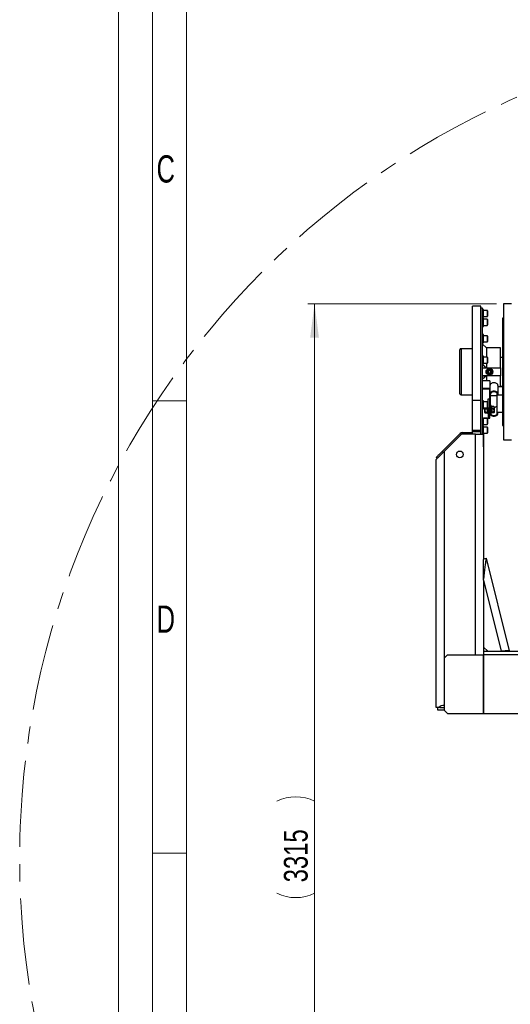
# Model space of a CAD drawing. Header units: millimetres. Extents: x 22 to 589, y 6 to 414.
# Tile 3 of 52: x 22 to 94, y 121 to 266. Entities that reach past the tile are written whole.
import ezdxf

# ---------------------------------------------------------------- set-up
doc = ezdxf.new("R2010")
doc.units = ezdxf.units.MM
doc.linetypes.add('CENTERX2', pattern=[20.32, 12.7, -2.54, 2.54, -2.54])
doc.styles.add('SLDTEXTSTYLE0', font='TXT', dxfattribs={"width": 0.7})
doc.styles.add('SLDTEXTSTYLE1', font='TXT', dxfattribs={"width": 0.75})
doc.dimstyles.new('SLDDIMSTYLE0', dxfattribs={"dimtxt": 3.5, "dimasz": 5, "dimexe": 0, "dimexo": 0.0625, "dimgap": 0.875, "dimtad": 1, "dimlfac": 20, "dimrnd": 1e-09, "dimzin": 12, "dimdsep": 46, "dimtxsty": 'SLDTEXTSTYLE1', "dimsah": 1, "dimcen": 0.09, "dimadec": 0, "dimazin": 0, "dimtfac": 1, "dimtofl": 0, "dimtmove": 0, "dimatfit": 3, "dimfxl": 0, "dimtolj": 1, "dimtzin": 12, "dimarcsym": 0})
doc.dimstyles.new('SLDDIMSTYLE3', dxfattribs={"dimtxt": 3.5, "dimasz": 5, "dimexe": 0, "dimexo": 0.0625, "dimgap": 0.875, "dimtad": 0, "dimtih": 1, "dimtoh": 1, "dimdec": 0, "dimlfac": 20, "dimrnd": 1e-09, "dimzin": 12, "dimdsep": 46, "dimtxsty": 'SLDTEXTSTYLE1', "dimsah": 1, "dimcen": 0.09, "dimadec": 0, "dimazin": 0, "dimtfac": 1, "dimtdec": 0, "dimtofl": 0, "dimtmove": 0, "dimatfit": 3, "dimfxl": 0, "dimtolj": 1, "dimtzin": 12, "dimarcsym": 0})

# ---------------------------------------------------------------- blocks, each defined once
blk = doc.blocks.new('*D11')
at = {"color": 7, "linetype": 'Continuous', "lineweight": 0}
for p, q in [((250.89, 202.65), (271.11, 214.03)), ((271.11, 214.03), (291.49, 214.03))]:
    blk.add_line(p, q, dxfattribs=at)
blk.add_solid([(250.89, 202.65), (255.56, 204.54), (254.93, 205.67)], dxfattribs=at)
at = {"color": 7, "linetype": 'Continuous', "lineweight": 0, "char_height": 3.5, "attachment_point": 1, "style": 'SLDTEXTSTYLE1'}
for s, insert in [('%%c', (274.28, 218.54)), ('4892', (279.56, 218.54))]:
    blk.add_mtext(s, dxfattribs=dict(at, insert=insert))
blk = doc.blocks.new('*D12')
at = {"color": 7, "linetype": 'Continuous', "lineweight": 0}
for p, q in [((92.09, 224.29), (64.33, 224.29)), ((65.33, 224.29), (65.33, 58.54)), ((92.04, 58.54), (64.33, 58.54))]:
    blk.add_line(p, q, dxfattribs=at)
for centre, start, end in [((62.56, 145.6), 63.4349, 116.5651), ((62.56, 143.19), 243.4349, 296.5651)]:
    blk.add_arc(centre, 6.21, start, end, dxfattribs=at)
for points in [[(65.33, 224.29), (64.68, 219.29), (65.98, 219.29)], [(65.33, 58.54), (65.98, 63.54), (64.68, 63.54)]]:
    blk.add_solid(points, dxfattribs=at)
at = {"color": 7, "linetype": 'Continuous', "lineweight": 0, "insert": (60.82, 139.22), "char_height": 3.5, "attachment_point": 1, "rotation": 90, "style": 'SLDTEXTSTYLE1'}
blk.add_mtext('3315', dxfattribs=at)

msp = doc.modelspace()

# ---------------------------------------------------------------- linework, layer by layer
at = {"color": 7, "linetype": 'Continuous', "lineweight": 15}
msp.add_line((36.5, 5.5), (36.5, 414.5), dxfattribs=at)
at = {"color": 1, "linetype": 'Continuous', "lineweight": 0}
for p, q in [((41.5, 10.5), (41.5, 409.5)), ((46.5, 15.5), (46.5, 404.5)), ((46.4831139, 210), (41.5, 210)), ((46.4831139, 143.5), (41.5, 143.5))]:
    msp.add_line(p, q, dxfattribs=at)
at = {"color": 7, "linetype": 'Continuous', "lineweight": 30}
for p, q in [((89.7942715, 223.9179764), (88.5442726, 223.9179764)), ((88.5442726, 210.0703214), (88.5442726, 223.9179764)), ((89.7942715, 210.0703214), (89.7942715, 223.9179764)), ((90.0442712, 223.6679767), (89.7942715, 223.6679767)), ((90.0442712, 205.1429782), (90.0442712, 223.6679767)), ((90.1692741, 222.2748492), (90.1692741, 223.4748457)), ((90.7092743, 223.3248446), (90.1692741, 223.3248446)), ((90.7092743, 223.3248446), (90.7092743, 222.4248503)), ((90.7692723, 223.2648466), (90.7692723, 222.4848483)), ((94.2942731, 224.292979), (93.0942707, 224.292979)), ((93.0942707, 224.292979), (93.0942707, 204.2929743)), ((90.1692741, 222.4248503), (90.7092743, 222.4248503)), ((90.1692741, 220.9683333), (90.1692741, 222.1683357)), ((90.7092743, 222.0183347), (90.1692741, 222.0183347)), ((90.7092743, 222.0183347), (90.7092743, 221.1183343)), ((90.7692723, 221.9583366), (90.7692723, 221.1783383)), ((93.0942707, 222.1679781), (92.9442756, 222.1679781)), ((92.9442756, 222.1679781), (92.9442756, 206.4179752)), ((90.1692741, 221.1183343), (90.7092743, 221.1183343)), ((90.1692741, 218.7299524), (90.1692741, 219.7542165)), ((90.7092743, 219.6042154), (90.1692741, 219.6042154)), ((90.1692741, 218.554214), (90.1692741, 218.7299524)), ((90.1692741, 218.7042151), (90.7092743, 218.7042151)), ((90.7092743, 219.6042154), (90.7092743, 218.7042151)), ((90.7692723, 219.5442174), (90.7692723, 218.7642131)), ((86.714273, 211.9418118), (86.714273, 217.5429736)), ((86.864274, 217.6929746), (86.864274, 211.8332956)), ((90.609961, 217.7929793), (90.0442712, 218.3586631)), ((92.6942758, 217.7929793), (90.609961, 217.7929793)), ((90.609961, 217.7929793), (90.609961, 216.4500151)), ((92.6942758, 214.8824666), (92.6942758, 217.7929793)), ((90.1692741, 215.4000197), (90.1692741, 216.6000162)), ((90.7092743, 216.4500151), (90.1692741, 216.4500151)), ((90.7092743, 216.4500151), (90.7092743, 215.5500148)), ((90.7692723, 216.3900171), (90.7692723, 215.6100188)), ((90.0442712, 215.3565679), (90.609961, 214.8824666)), ((90.0442712, 214.8824666), (92.6942758, 214.8824666)), ((90.0442712, 214.8824666), (90.609961, 214.8824666)), ((90.1692741, 215.5500148), (90.7092743, 215.5500148)), ((90.609961, 215.5500148), (90.609961, 214.8824666)), ((90.8133321, 214.2929767), (90.8155553, 214.2968271)), ((90.8155553, 214.2891262), (90.8133321, 214.2929767)), ((90.9265809, 214.4891296), (90.9288041, 214.4929741)), ((90.9288041, 214.4929741), (90.9332507, 214.4929741)), ((91.1552958, 214.4929741), (91.1597423, 214.4929741)), ((91.1597423, 214.4929741), (91.1619656, 214.4891296)), ((91.2729912, 214.2968271), (91.2752144, 214.2929767)), ((91.2752144, 214.2929767), (91.2729912, 214.2891262)), ((92.6942758, 214.8824666), (92.6942758, 213.7034867)), ((92.6942758, 213.7034867), (90.0442712, 213.7034867)), ((90.609961, 213.7034867), (90.0442712, 213.2293854)), ((90.0442712, 213.7034867), (90.609961, 213.7034867)), ((91.0942726, 212.9848276), (90.0442712, 212.9848276)), ((90.609961, 213.7034867), (90.609961, 212.9848276)), ((90.9288041, 214.0929792), (90.9265809, 214.0968237)), ((90.9332507, 214.0929792), (90.9288041, 214.0929792)), ((91.0942726, 212.9848276), (91.0942726, 211.8888114)), ((91.1597423, 214.0929792), (91.1552958, 214.0929792)), ((91.1619656, 214.0968237), (91.1597423, 214.0929792)), ((92.6942758, 212.0832656), (92.6942758, 213.7034867)), ((86.714273, 211.0429738), (86.714273, 211.9418118)), ((86.864274, 211.8332956), (86.864274, 210.8929787)), ((90.0442712, 211.8888114), (91.0942726, 211.8888114)), ((91.0942726, 211.7473934), (90.0442712, 211.7473934)), ((91.0942726, 211.8888114), (91.0942726, 211.7473934)), ((91.0942726, 210.3243385), (91.0942726, 211.7473934)), ((91.1192708, 211.5529392), (91.0942726, 211.5529392)), ((91.1192708, 212.260047), (91.1192708, 211.0226069)), ((92.294275, 212.260047), (92.294275, 211.0226069)), ((92.9442756, 212.0832656), (92.294275, 212.0832656)), ((89.7942715, 210.0703214), (88.5442726, 210.0703214)), ((88.5442726, 205.6679759), (88.5442726, 210.0703214)), ((89.7942715, 205.6679759), (89.7942715, 210.0703214)), ((90.1692741, 208.8317368), (90.1692741, 210.0317393)), ((90.869271, 210.3243385), (91.0942726, 210.3243385)), ((90.869271, 210.3154991), (90.869271, 210.3243385)), ((90.869271, 209.007356), (90.869271, 210.3154991)), ((91.1192708, 211.0226069), (91.1192708, 210.3154991)), ((91.1192708, 209.007356), (91.1192708, 210.3154991)), ((91.2192755, 208.9745079), (91.2192755, 211.0226069)), ((91.2192755, 210.792974), (92.1942704, 210.792974)), ((92.1942704, 208.1941817), (92.1942704, 211.0226069)), ((92.294275, 210.8458314), (92.294275, 211.0226069)), ((92.9442756, 210.8458314), (92.294275, 210.8458314)), ((90.7092743, 209.8817382), (90.1692741, 209.8817382)), ((90.1692741, 208.9817379), (90.7092743, 208.9817379)), ((90.3692715, 208.6145137), (90.3692715, 208.9817379)), ((90.3692715, 208.313993), (90.3692715, 208.6145137)), ((90.4072337, 208.8515256), (90.7313161, 208.8515256)), ((90.7092743, 209.8817382), (90.7092743, 209.7499345)), ((90.7092743, 209.7499345), (90.7092743, 208.9817379)), ((90.7692723, 209.8217342), (90.7692723, 209.7075079)), ((90.7692723, 209.7075079), (90.7692723, 209.0417359)), ((90.7692723, 209.0417359), (90.7692723, 208.3709572)), ((90.869271, 209.007356), (91.1192708, 209.007356)), ((90.869271, 208.795223), (90.869271, 209.007356)), ((91.1192708, 208.795223), (90.869271, 208.795223)), ((90.869271, 208.795223), (90.869271, 207.5931404)), ((91.1192708, 209.007356), (91.1192708, 208.795223)), ((91.2692718, 208.9745079), (91.1192708, 208.9745079)), ((91.1192708, 207.5931404), (91.1192708, 208.795223)), ((91.1192708, 208.4745083), (91.2692718, 208.4745083)), ((91.2192755, 208.1941817), (91.2192755, 208.4745083)), ((91.2692718, 208.2245086), (91.2692718, 209.2245076)), ((91.3692705, 208.2245086), (91.3692705, 209.2245076)), ((91.3692705, 209.1828678), (91.3892739, 209.1700349)), ((91.3892739, 209.1495131), (91.3692705, 209.1495131)), ((91.6813128, 209.1985379), (91.3892739, 209.1985379)), ((91.3892739, 209.1985379), (91.3892739, 209.0250288)), ((91.3892739, 209.0250288), (91.3892739, 208.8515256)), ((91.6813128, 208.8515256), (91.3892739, 208.8515256)), ((91.3892739, 208.8515256), (91.3892739, 208.6145137)), ((91.3892739, 208.6145137), (91.3892739, 208.3775018)), ((91.719275, 209.1495131), (91.7104058, 209.1648672)), ((91.719275, 209.1495131), (91.719275, 209.0250288)), ((91.719275, 209.0250288), (91.719275, 208.6145137)), ((91.719275, 208.6145137), (91.719275, 208.313993)), ((90.0442712, 207.4693952), (91.0942726, 207.4693952)), ((90.7092743, 207.467619), (90.1692741, 207.467619)), ((90.1692741, 207.4418817), (90.1692741, 207.467619)), ((90.1692741, 206.4176176), (90.1692741, 207.4418817)), ((90.3692715, 208.2995091), (90.3692715, 208.313993)), ((90.4072337, 208.3775018), (90.7313161, 208.3775018)), ((90.4072337, 208.2504843), (90.7313161, 208.2504843)), ((90.7092743, 207.467619), (90.7092743, 206.6994164)), ((90.7692723, 208.3709572), (90.7692723, 208.2245086)), ((90.7692723, 207.407615), (90.7692723, 206.741843)), ((90.869271, 207.5931404), (91.1192708, 207.5931404)), ((91.0942726, 207.4693952), (91.0942726, 207.5931404)), ((91.3692705, 208.2995091), (91.3892739, 208.2995091)), ((91.6813128, 208.3775018), (91.3892739, 208.3775018)), ((91.3892739, 208.3775018), (91.3892739, 208.313993)), ((91.3892739, 208.313993), (91.3892739, 208.2504843)), ((91.6813128, 208.2504843), (91.3892739, 208.2504843)), ((91.7104058, 208.284149), (91.719275, 208.2995091)), ((91.719275, 208.313993), (91.719275, 208.2995091)), ((92.294275, 208.3709572), (92.9442756, 208.3709572)), ((92.294275, 208.1941817), (92.294275, 208.3709572)), ((89.7942715, 205.6679759), (88.5442726, 205.6679759)), ((88.5442726, 205.4429744), (88.5442726, 205.6679759)), ((89.7942715, 205.4429744), (89.7942715, 205.6679759)), ((90.1692741, 206.5676187), (90.7092743, 206.5676187)), ((90.1692741, 205.1429782), (90.1692741, 206.3111041)), ((90.7092743, 206.1611031), (90.1692741, 206.1611031)), ((90.7092743, 206.6994164), (90.7092743, 206.5676187)), ((90.7092743, 206.1611031), (90.7092743, 205.7111059)), ((90.7092743, 205.7111059), (90.7092743, 205.2611027)), ((90.7692723, 206.741843), (90.7692723, 206.6276167)), ((90.7692723, 206.101105), (90.7692723, 205.7111059)), ((90.7692723, 205.7111059), (90.7692723, 205.3211067)), ((92.9442756, 206.4179752), (93.0942707, 206.4179752)), ((84.0804927, 202.5620375), (86.744272, 205.2258168)), ((84.3942754, 202.5929783), (86.8856959, 205.0843988)), ((86.8856959, 205.0843988), (86.744272, 205.2258168)), ((87.0271139, 205.3429757), (88.5442726, 205.3429757)), ((87.0271139, 205.1429782), (87.0271139, 205.3429757)), ((88.9942758, 205.1429782), (87.0271139, 205.1429782)), ((89.7942715, 205.4429744), (88.5442726, 205.4429744)), ((88.5442726, 205.2429769), (88.5442726, 205.4429744)), ((88.5442726, 205.2429769), (88.5442726, 205.1429782)), ((88.9942758, 205.1429782), (90.1942723, 205.1429782)), ((88.9942758, 172.6929758), (88.9942758, 205.1429782)), ((89.7942715, 205.1429782), (89.788001, 205.1429782)), ((89.7942715, 205.1429782), (89.7942715, 205.4429744)), ((90.1692741, 205.2611027), (90.7092743, 205.2611027)), ((90.1942723, 205.1429782), (90.1942723, 186.6733913)), ((90.1942723, 203.4085129), (90.1942723, 205.1429782)), ((93.0942707, 204.2929743), (94.2942731, 204.2929743)), ((90.1942723, 203.267977), (90.1942723, 203.4085129)), ((83.194273, 164.9429757), (83.194273, 201.3929759)), ((83.3380275, 201.5367303), (83.1966095, 201.6781543)), ((84.0804927, 202.5620375), (84.2219107, 202.4206136)), ((84.3942754, 202.5929783), (84.3942754, 172.1929763)), ((90.1942723, 186.7869888), (90.582674, 186.8826185)), ((90.582674, 186.8826185), (93.9297371, 173.288608)), ((90.1942723, 183.6499099), (90.1942723, 186.6733913)), ((90.1942723, 183.6499099), (92.7689366, 173.1929753)), ((90.1942723, 183.6499099), (90.1942723, 173.7929765)), ((90.1942723, 173.7929765), (90.7942705, 173.1929753)), ((90.1942723, 173.7929765), (90.1942723, 173.1929753)), ((84.8942749, 172.6929758), (84.3942754, 172.1929763)), ((84.8942749, 172.6929758), (90.149539, 172.6929758)), ((90.149539, 164.0429769), (90.149539, 172.6929758)), ((90.1850455, 172.6929758), (90.149539, 172.6929758)), ((90.1850455, 172.6929758), (90.1850455, 164.0429769)), ((90.1850455, 172.6929758), (90.1942723, 172.6929758)), ((90.1942723, 173.1929753), (141.2175119, 173.1929753)), ((140.9910206, 172.6929758), (90.1942723, 172.6929758)), ((93.5413353, 173.1929753), (93.9297371, 173.288608)), ((84.3942754, 172.1929763), (84.3942754, 164.5429764)), ((83.6005502, 164.9429757), (83.194273, 164.9429757)), ((83.4442727, 164.5429764), (83.4442727, 164.9429757)), ((84.3942754, 164.5429764), (83.4442727, 164.5429764)), ((83.7301307, 164.9429757), (83.6005502, 164.9429757)), ((83.7301307, 164.9429757), (84.3942754, 164.9429757)), ((84.3942754, 164.5429764), (84.8942749, 164.0429769)), ((84.8942749, 164.0429769), (90.149539, 164.0429769)), ((90.149539, 164.0429769), (90.1850455, 164.0429769)), ((90.1850455, 164.0429769), (140.9910206, 164.0429769))]:
    msp.add_line(p, q, dxfattribs=at)
at = {"color": 7, "linetype": 'Continuous', "lineweight": 30, "flags": 128}
for points in [[(92.294275, 212.260047), (92.2853463, 212.3321805), (92.2588401, 212.4021266), (92.2155611, 212.4677573), (92.1568267, 212.5270758), (92.084413, 212.5782762), (92.0005255, 212.6198147), (91.9077091, 212.6504157), (91.8087892, 212.6691614), (91.7067759, 212.6754675), (91.6047566, 212.6691614), (91.5058367, 212.6504157), (91.4130204, 212.6198147), (91.3291328, 212.5782762), (91.2567191, 212.5270758), (91.1979847, 212.4677573), (91.1547057, 212.4021266), (91.1281996, 212.3321805), (91.1192708, 212.260047)], [(92.294275, 211.0226069), (92.2853463, 211.0947464), (92.2588401, 211.1646924), (92.2155611, 211.2303231), (92.1568267, 211.2896357), (92.084413, 211.3408421), (92.0005255, 211.3823746), (91.9077091, 211.4129816), (91.8087892, 211.4317213), (91.7067759, 211.4380334), (91.6047566, 211.4317213), (91.5058367, 211.4129816), (91.4130204, 211.3823746), (91.3291328, 211.3408421), (91.2567191, 211.2896357), (91.1979847, 211.2303231), (91.1547057, 211.1646924), (91.1281996, 211.0947464), (91.1192708, 211.0226069)], [(92.1942704, 211.0226069), (92.1849065, 211.0898588), (92.1571665, 211.1545239), (92.1121173, 211.2141226), (92.0514874, 211.2663601), (91.9776134, 211.3092277), (91.8933325, 211.3410805), (91.8018811, 211.3606964), (91.7067759, 211.3673244), (91.6116648, 211.3606964), (91.5202134, 211.3410805), (91.4359324, 211.3092277), (91.3620584, 211.2663601), (91.3014345, 211.2141226), (91.2563794, 211.1545239), (91.2286393, 211.0898588), (91.2192755, 211.0226069)], [(91.719275, 209.0250288), (91.7168968, 209.0669666), (91.6813128, 209.1985379)], [(91.6813128, 209.1985379), (91.7088561, 209.1674242), (91.7097919, 209.1645155)], [(91.6813128, 208.8515256), (91.6952543, 208.8888441), (91.719275, 209.0250288)], [(91.6813128, 208.3775018), (91.7088561, 208.4936176), (91.719275, 208.6145137)], [(91.719275, 209.0870176), (91.8018811, 209.0935264), (91.8933325, 209.1131423), (91.9776134, 209.144995), (92.0514874, 209.1878686), (92.1121173, 209.2401062), (92.1571665, 209.2996989), (92.1849065, 209.364364), (92.1942704, 209.4316159)], [(91.1192708, 208.1941817), (91.1281996, 208.1220422), (91.1547057, 208.0520962), (91.1979847, 207.9864655), (91.2567191, 207.9271529), (91.3291328, 207.8759466), (91.4130204, 207.8344141), (91.5058367, 207.8038071), (91.6047566, 207.7850674), (91.7067759, 207.7787552), (91.8087892, 207.7850674), (91.9077091, 207.8038071), (92.0005255, 207.8344141), (92.084413, 207.8759466), (92.1568267, 207.9271529), (92.2155611, 207.9864655), (92.2588401, 208.0520962), (92.2853463, 208.1220422), (92.294275, 208.1941817)], [(91.2192755, 208.1941817), (91.2286393, 208.1269298), (91.2563794, 208.0622647), (91.3014345, 208.002666), (91.3620584, 207.9504285), (91.4359324, 207.9075609), (91.5202134, 207.8757081), (91.6116648, 207.8560923), (91.7067759, 207.8494642), (91.8018811, 207.8560923), (91.8933325, 207.8757081), (91.9776134, 207.9075609), (92.0514874, 207.9504285), (92.1121173, 208.002666), (92.1571665, 208.0622647), (92.1849065, 208.1269298), (92.1942704, 208.1941817)], [(91.6813128, 208.2504843), (91.7088561, 208.2815979), (91.719275, 208.313993)], [(83.194273, 201.3929759), (83.2008474, 201.3995502), (83.2204931, 201.4192019), (83.2530074, 201.4517103), (83.2980208, 201.4967237), (83.3550446, 201.5537475), (83.4234528, 201.6221557), (83.5025005, 201.7012034), (83.5913174, 201.7900203), (83.6889319, 201.8876348), (83.7942712, 201.9929741), (83.9061909, 202.1048937), (84.0234511, 202.2221539), (84.1447763, 202.3434852), (84.2688374, 202.4675403), (84.3942754, 202.5929783)], [(83.1966095, 201.6781543), (83.2030527, 201.6845975), (83.2222931, 201.7038379), (83.2540445, 201.7355893), (83.297848, 201.7793987), (83.3530717, 201.8346165), (83.4188931, 201.9004379), (83.4943704, 201.9759152), (83.5783892, 202.0599339), (83.6697273, 202.1512781), (83.7670617, 202.2486065), (83.8689618, 202.3505066), (83.9739494, 202.4554942), (84.0804927, 202.5620375)], [(90.1942723, 183.6499099), (90.2232997, 183.8914905), (90.2521603, 184.1317211), (90.280699, 184.3692545), (90.3087549, 184.6027676), (90.336173, 184.8309521), (90.3627925, 185.0525294), (90.3884761, 185.2662657), (90.413069, 185.4709599), (90.436434, 185.6654708), (90.458452, 185.8487103), (90.4789917, 186.0196535), (90.4979341, 186.1773435), (90.5151837, 186.3208983), (90.5306392, 186.4495192), (90.5442111, 186.5624789), (90.5558221, 186.6591547), (90.5654185, 186.7389981), (90.5729346, 186.8015681), (90.5783348, 186.846513), (90.5815892, 186.8735794), (90.582674, 186.8826185)], [(90.1942723, 173.1929753), (90.1880495, 173.18337), (90.1824944, 173.1549148), (90.1782446, 173.1087122), (90.1758902, 173.0465297), (90.1759498, 172.9707603), (90.1788406, 172.8843186), (90.1848845, 172.7905218), (90.1942723, 172.6929758)], [(93.9297371, 173.288608), (93.9198069, 173.2877884), (93.8901834, 173.2853476), (93.8413732, 173.2813273), (93.7742166, 173.275796), (93.6898582, 173.2688461), (93.5897462, 173.2605968), (93.4755854, 173.2511912), (93.3493368, 173.2407902), (93.2131522, 173.2295726), (93.0693738, 173.2177262), (92.9204516, 173.2054595), (92.7689366, 173.1929753)]]:
    msp.add_lwpolyline(points, dxfattribs=at)
at = {"color": 7, "linetype": 'CENTERX2', "lineweight": 0}
msp.add_circle((144.2942731, 142.6679764), 122.3116537, dxfattribs=at)
at = {"color": 7, "linetype": 'Continuous', "lineweight": 30}
for centre, radius in [((91.0442731, 214.2929764), 0.5), ((91.0442731, 214.2929764), 0.4), ((91.0442731, 214.2929764), 0.35), ((86.6942731, 202.1429764), 0.5)]:
    msp.add_circle(centre, radius, dxfattribs=at)
for centre, radius, start, end in [((90.7092731, 223.2648476), 0.06, 0, 90), ((90.7092731, 222.4848476), 0.06, 270, 0), ((90.7092731, 221.9583355), 0.06, 0, 90), ((90.7092731, 221.1783355), 0.06, 270, 0), ((90.7092731, 219.5442159), 0.06, 360, 90), ((90.7092731, 218.7642159), 0.06, 270, 360), ((86.8642731, 217.5429764), 0.15, 90, 180), ((90.7092731, 216.3900167), 0.06, 0, 90), ((90.7942731, 214.2929764), 0.275, 144.452790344, 215.547210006), ((90.7092731, 215.6100167), 0.06, 270, 0), ((91.0442731, 214.2929764), 0.22875, 120.964238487, 179.035761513), ((91.0442731, 214.2929764), 0.22875, 180.964238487, 239.035761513), ((91.0442731, 214.2929764), 0.2, 150, 210), ((91.0442731, 214.2929764), 0.2, 90, 150), ((91.0442731, 214.2929764), 0.22875, 60.964238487, 119.035761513), ((91.0442731, 214.2929764), 0.2, 30, 90), ((91.0442731, 214.2929764), 0.22875, 0.964238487, 59.035761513), ((91.0442731, 214.2929764), 0.22875, 300.964238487, 359.035761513), ((91.0442731, 214.2929764), 0.2, 330, 30), ((91.2942731, 214.2929764), 0.275, 324.452770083, 35.547229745), ((91.0442731, 214.2929764), 0.2, 210, 270), ((91.0442731, 214.2929764), 0.22875, 240.964238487, 299.035761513), ((91.0442731, 214.2929764), 0.2, 270, 330), ((86.8642731, 211.0429764), 0.15, 180, 270), ((90.7092731, 209.8217369), 0.06, 0, 90), ((90.7092731, 209.0417369), 0.06, 270, 0), ((91.5109874, 209.4427154), 0.291923, 182.179027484, 228.372896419), ((90.9246319, 208.6087818), 0.7946638, 0.41327243, 17.786275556), ((90.7092731, 207.4076173), 0.06, 0, 90), ((91.6359004, 208.3072563), 0.0836463, 4.619469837, 57.118065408), ((90.7092731, 206.6276173), 0.06, 270, 360), ((90.7092731, 206.1011052), 0.06, 360, 90), ((87.0271158, 204.9429764), 0.4, 90, 135), ((87.0271158, 204.9429764), 0.2, 90, 135), ((90.7092731, 205.3211052), 0.06, 270, 0), ((84.3942731, 164.0429764), 1.2, 90, 131.409622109)]:
    msp.add_arc(centre, radius, start, end, dxfattribs=at)
for points in [[(90.1692741, 223.4748457), (90.0442712, 223.4748457)], [(90.0442712, 222.2748492), (90.1692741, 222.2748492)], [(90.1692741, 222.1683357), (90.0442712, 222.1683357)], [(90.0442712, 220.9683333), (90.1692741, 220.9683333)], [(90.1692741, 219.7542165), (90.0442712, 219.7542165)], [(88.5442726, 217.6929746), (86.864274, 217.6929746)], [(90.0442712, 218.554214), (90.1692741, 218.554214)], [(90.1692741, 216.6000162), (90.0442712, 216.6000162)], [(92.9442756, 216.3929735), (92.6942758, 216.3929735)], [(90.0442712, 215.4000197), (90.1692741, 215.4000197)], [(92.6942758, 212.1929739), (92.9442756, 212.1929739)], [(86.864274, 210.8929787), (88.5442726, 210.8929787)], [(90.1692741, 210.0317393), (90.0442712, 210.0317393)], [(90.0442712, 208.8317368), (90.1692741, 208.8317368)], [(90.7692723, 209.0250288), (90.7685451, 209.0374563)], [(90.869271, 209.2245076), (90.7692723, 209.2245076)], [(91.3692705, 209.2245076), (91.2692718, 209.2245076)], [(90.3692715, 208.2995091), (90.3782062, 208.2840357)], [(90.7604031, 208.284149), (90.7692723, 208.2995091)], [(90.7692723, 208.2245086), (90.869271, 208.2245086)], [(91.2692718, 208.2245086), (91.3692705, 208.2245086)], [(90.0442712, 206.4176176), (90.1692741, 206.4176176)], [(90.1692741, 206.3111041), (90.0442712, 206.3111041)]]:
    msp.add_open_spline(points, degree=1, dxfattribs=at)
for points, knots in [([(90.8155553, 214.2968271), (90.8315294, 214.3244963), (90.8592875, 214.372577), (90.8986936, 214.4408232), (90.9183464, 214.4748658), (90.9265809, 214.4891296)], [0, 0, 0, 0, 0.4405869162, 0.765606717, 1, 1, 1, 1]), ([(90.9265809, 214.0968237), (90.9106069, 214.1244949), (90.8828496, 214.1725781), (90.8434442, 214.2408252), (90.82379, 214.2748645), (90.8155553, 214.2891262)], [0, 0, 0, 0, 0.4406081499, 0.7656277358, 1, 1, 1, 1]), ([(90.9332507, 214.4929741), (90.9417284, 214.4929741), (90.9754438, 214.4929741), (91.0391208, 214.4929741), (91.1072184, 214.4929741), (91.1433708, 214.4929741), (91.1552958, 214.4929741)], [0, 0, 0, 0, 0.1215837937, 0.483534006, 0.8296411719, 1, 1, 1, 1]), ([(91.1619656, 214.4891296), (91.1779395, 214.4614584), (91.2056968, 214.4133752), (91.2451023, 214.3451282), (91.2647565, 214.3110888), (91.2729912, 214.2968271)], [0, 0, 0, 0, 0.4406081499, 0.7656277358, 1, 1, 1, 1]), ([(91.2729912, 214.2891262), (91.2570171, 214.261457), (91.229259, 214.2133763), (91.1898529, 214.1451301), (91.1702001, 214.1110875), (91.1619656, 214.0968237)], [0, 0, 0, 0, 0.4405869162, 0.765606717, 1, 1, 1, 1]), ([(91.1552958, 214.0929792), (91.1433708, 214.0929792), (91.1072184, 214.0929792), (91.0391208, 214.0929792), (90.9754438, 214.0929792), (90.9417284, 214.0929792), (90.9332507, 214.0929792)], [0, 0, 0, 0, 0.1703588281, 0.516465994, 0.8784162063, 1, 1, 1, 1]), ([(90.4072337, 208.8515256), (90.396623, 208.8130328), (90.3752077, 208.7353432), (90.3712621, 208.6550328), (90.3692715, 208.6145137)], [0, 0, 0, 0, 0.4954692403, 1, 1, 1, 1]), ([(90.3692715, 208.6145137), (90.3693175, 208.6088951), (90.369666, 208.566348), (90.377946, 208.4861379), (90.3974117, 208.4139344), (90.4072337, 208.3775018)], [0, 0, 0, 0, 0.0700929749, 0.5307848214, 1, 1, 1, 1]), ([(90.3768174, 208.9817379), (90.3801308, 208.9510859), (90.3849015, 208.9069522), (90.4020081, 208.8644951), (90.4072337, 208.8515256)], [0, 0, 0, 0, 0.6945276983, 1, 1, 1, 1]), ([(90.7313161, 208.8515256), (90.7364466, 208.864508), (90.758782, 208.9210265), (90.7647077, 208.9797749), (90.7692723, 209.0250288)], [0, 0, 0, 0, 0.2297018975, 1, 1, 1, 1]), ([(90.7692723, 208.6145137), (90.7692263, 208.6201302), (90.7688776, 208.6626727), (90.7605969, 208.7428886), (90.7411356, 208.8150934), (90.7313161, 208.8515256)], [0, 0, 0, 0, 0.070076, 0.5307905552, 1, 1, 1, 1]), ([(90.7313161, 208.3775018), (90.7419243, 208.4159925), (90.7633356, 208.4936814), (90.7672814, 208.5739925), (90.7692723, 208.6145137)], [0, 0, 0, 0, 0.4954468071, 1, 1, 1, 1]), ([(90.4072337, 208.3775018), (90.396623, 208.3671883), (90.3752077, 208.3463729), (90.3712621, 208.3248513), (90.3692715, 208.313993)], [0, 0, 0, 0, 0.4954692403, 1, 1, 1, 1]), ([(90.3692715, 208.313993), (90.3693175, 208.312487), (90.369666, 208.3010832), (90.3779457, 208.2795974), (90.3974116, 208.2602477), (90.4072337, 208.2504843)], [0, 0, 0, 0, 0.0700971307, 0.5307924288, 1, 1, 1, 1]), ([(90.7692723, 208.313993), (90.7692263, 208.3154969), (90.7688776, 208.326889), (90.7605968, 208.3483939), (90.7411356, 208.3677402), (90.7313161, 208.3775018)], [0, 0, 0, 0, 0.0700698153, 0.5307844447, 1, 1, 1, 1]), ([(90.7313161, 208.2504843), (90.7431373, 208.2607485), (90.7560393, 208.2719511), (90.7594994, 208.2835361), (90.7597892, 208.2845066)], [0, 0, 0, 0, 0.9162311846, 1, 1, 1, 1])]:
    msp.add_open_spline(points, degree=3, knots=knots, dxfattribs=at)

# ---------------------------------------------------------------- texts
at = {"color": 1, "linetype": 'Continuous', "lineweight": 0, "char_height": 4, "attachment_point": 1, "style": 'SLDTEXTSTYLE0'}
for s, insert in [('C', (42.1031414, 246.1217618)), ('D', (42.1149994, 179.9272684))]:
    msp.add_mtext(s, dxfattribs=dict(at, insert=insert))

# ---------------------------------------------------------------- dimensions: what is measured, and where the dimension line sits
at = {"color": 7, "linetype": 'Continuous', "lineweight": 0}
dim = msp.add_linear_dim(base=(65.3337759, 58.5429764), p1=(93.0942731, 224.2929764), p2=(93.0442731, 58.5429764), angle=90, text='(<>)', dimstyle='SLDDIMSTYLE0', dxfattribs=at)
dim.commit()
dim.dimension.update_dxf_attribs({"geometry": '*D12', "text_midpoint": (65.3337759, 144.396488), "dimtype": 160})
dim = msp.add_diameter_dim_2p(p1=(37.7001471, 82.6860382), p2=(250.8883992, 202.6499147), dimstyle='SLDDIMSTYLE3', dxfattribs=at)
dim.commit()
dim.dimension.update_dxf_attribs({"geometry": '*D11', "text_midpoint": (282.0921428, 216.8047749), "dimtype": 163})

doc.saveas('drawing.dxf')
